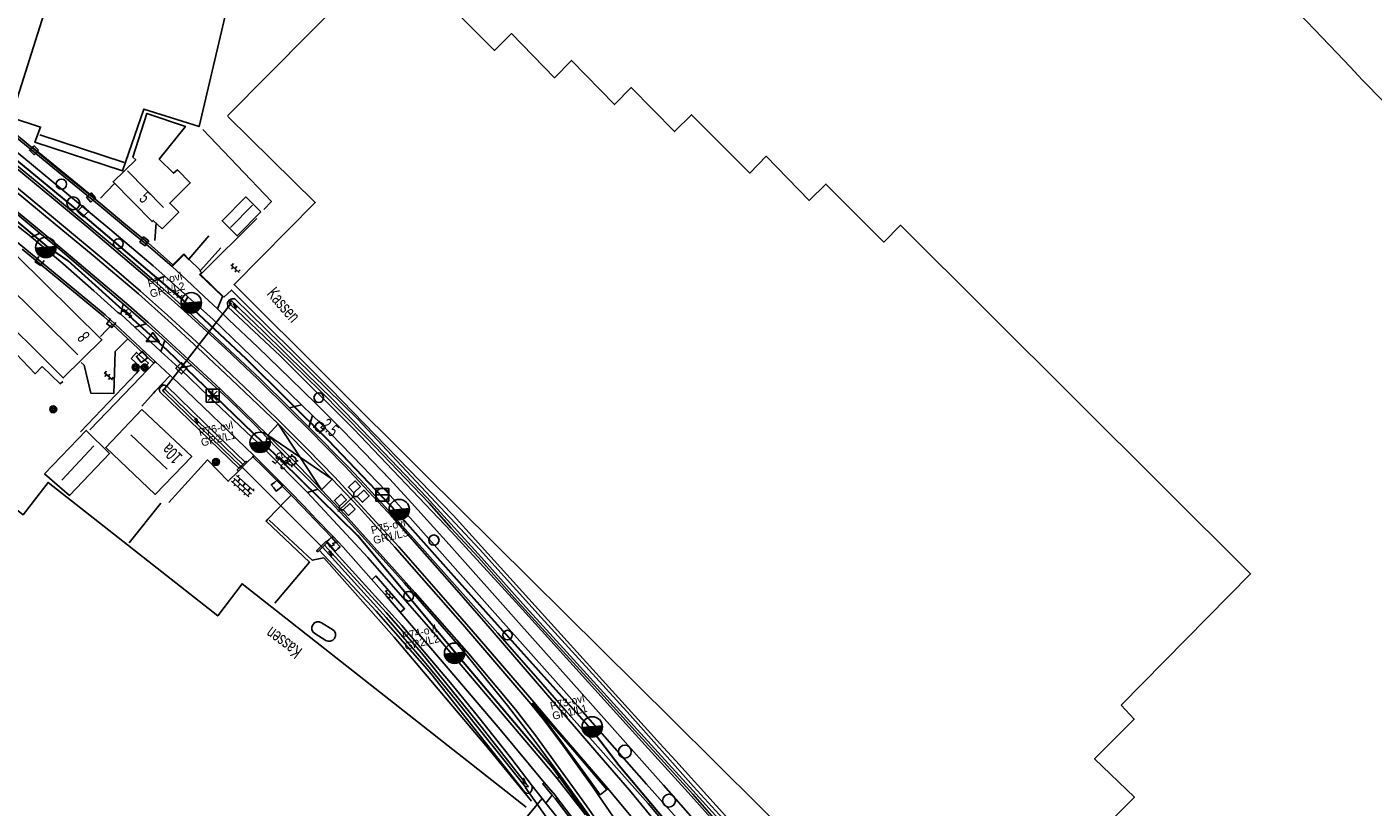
# Model space of a CAD drawing. Header units: metres. Extents: x 119757 to 244046, y 404148 to 811635.
# Tile 17 of 60: x 120570 to 120832, y 406047 to 406199. Entities that reach past the tile are written whole.
import ezdxf

# ---------------------------------------------------------------- set-up
doc = ezdxf.new("R2010")
doc.units = ezdxf.units.M
doc.layers.get('0').update_dxf_attribs({"linetype": 'CONTINUOUS'})
doc.layers.add('# Ov Nieuwe Leiding', color=250, linetype='CONTINUOUS', lineweight=30)
for name, color, linetype in [('2602', 126, 'CONTINUOUS'), ('4403', 7, 'CONTINUOUS'), ('4413', 7, 'CONTINUOUS'), ('4502', 1, 'CONTINUOUS'), ('4504', 7, 'CONTINUOUS'), ('4601', 172, 'CONTINUOUS'), ('B-AF-HAAG-GD', 74, 'CONTINUOUS'), ('B-AF-HEKW-GD', 47, 'Hekwerk'), ('B-AF-MUUR-GD', 232, 'CONTINUOUS'), ('B-AF-RAST-GD', 47, 'Raster'), ('B-AS-HECT-GD', 9, 'CONTINUOUS'), ('B-BB-BORD-GD', 8, 'CONTINUOUS'), ('B-BP-BOOM-GD', 74, 'CONTINUOUS'), ('B-BW-SIGN-GD', 8, 'CONTINUOUS'), ('B-BW-WEGW-GD', 8, 'CONTINUOUS'), ('B-GB-BOUW-GD', 242, 'CONTINUOUS'), ('B-GB-NOKL-GD', 242, 'CONTINUOUS'), ('B-KL-ELEC-GD', 8, 'CONTINUOUS'), ('B-KL-GAS-GD', 8, 'CONTINUOUS'), ('B-KL-WATER-GD', 8, 'CONTINUOUS'), ('B-MK-ASSTRP-GD', 121, 'CONTINUOUS'), ('B-MK-OVRG-GD', 121, 'CONTINUOUS'), ('B-MK-STRP-GD', 121, 'CONTINUOUS'), ('B-MK-VLAK-GD', 121, 'CONTINUOUS'), ('B-OB-KAST-GD', 8, 'CONTINUOUS'), ('B-OB-TANK-GD', 8, 'CONTINUOUS'), ('B-TE-OND-GD', 8, 'CONTINUOUS'), ('B-TR-SLOO-GD', 142, 'CONTINUOUS'), ('B-VH-FPAD-GD', 13, 'CONTINUOUS'), ('B-VH-GOOT-GD', 13, 'CONTINUOUS'), ('B-VH-HFDR-GD', 13, 'CONTINUOUS'), ('B-VH-OVRG-GD', 13, 'CONTINUOUS'), ('B-VR-TELLUS-GD', 214, 'CONTINUOUS'), ('B-WT-HDUIK-GD', 134, 'CONTINUOUS'), ('B-WT-KOLK-GD', 213, 'CONTINUOUS'), ('L-AR-BLOCKS-GD', 8, 'CONTINUOUS'), ('L-AR-SYMB-GD', 8, 'CONTINUOUS'), ('n-ov-arma-pr', 1, 'CONTINUOUS'), ('OVL Lichtpunt', 1, 'CONTINUOUS'), ('OVL Lichtpuntinformatie', 1, 'CONTINUOUS')]:
    doc.layers.add(name, color=color, linetype=linetype)
doc.linetypes.add('Hekwerk', pattern='A,4,-1,[1,dgnlstyle.shx,S=0.004,R=0,X=0,Y=0],-1', length=6)
doc.linetypes.add('OV-4x4mm2', pattern='A,8,-1.5,["4x4",Standard,S=1.5,R=0,X=0,Y=-0.75],-5.5', length=15)
doc.linetypes.add('Raster', pattern='A,4,-1,[1,dgnlstyle.shx,S=0.004,R=0,X=0,Y=0],-1', length=6)

# ---------------------------------------------------------------- blocks, each defined once
blk = doc.blocks.new('OV6', base_point=(119758.78532, 404407.573336))
at = {"layer": '4413'}
for points in [[(119758.78532, 404407.573336, 0), (119759.09782, 404407.573336, 0)], [(119758.81657, 404407.573336, 0), (119758.81657, 404407.604586, 0)], [(119758.87907, 404407.573336, 0), (119758.87907, 404407.542086, 0)], [(119758.94157, 404407.573336, 0), (119758.94157, 404407.604586, 0)], [(119759.00407, 404407.573336, 0), (119759.00407, 404407.542086, 0)], [(119759.06657, 404407.573336, 0), (119759.06657, 404407.604586, 0)]]:
    blk.add_polyline3d(points, dxfattribs=at)
blk = doc.blocks.new('2810')
at = {"flags": 128}
blk.add_lwpolyline([(-0.63, -0.31), (-0.63, 0.31), (0.62, 0.31), (0.62, -0.31)], close=True, dxfattribs=at)
blk = doc.blocks.new('3602')
at = {"flags": 128}
blk.add_lwpolyline([(-0.31, 0), (-0.31, 0.31), (0, 0.31), (0.31, 0.31), (0.31, 0), (0.31, -0.31), (0, -0.31), (-0.31, -0.31)], close=True, dxfattribs=at)
blk = doc.blocks.new('3604')
at = {"flags": 128}
blk.add_lwpolyline([(-0.25, 0.25), (-0.25, -0.25), (0.25, -0.25), (0.25, 0.25)], dxfattribs=at)
blk = doc.blocks.new('2401')
blk.add_circle((0, 0), 0.375)
blk = doc.blocks.new('2402')
for q in [(0, 0.49), (-0.5, -0.01), (0.5, -0.01), (0, -0.51)]:
    blk.add_line((0, -0.01), q)
at = {"flags": 128}
blk.add_lwpolyline([(0, -0.51), (-0.5, -0.51), (-0.5, -0.01), (-0.5, 0.49), (0, 0.49), (0.5, 0.49), (0.5, -0.01), (0.5, -0.51)], close=True, dxfattribs=at)
for points in [[(-0.35, 0.34), (0, -0.01), (0.36, -0.37)], [(0.36, 0.34), (0, -0.01), (-0.35, -0.37)]]:
    blk.add_lwpolyline(points, dxfattribs=at)
blk = doc.blocks.new('WATER', base_point=(119758.78532, 404407.573336))
at = {"layer": '4601'}
for points in [[(119758.28532, 404407.723336, 0), (119758.34782, 404407.785836, 0), (119758.47282, 404407.848336, 0), (119758.59782, 404407.848336, 0), (119758.72282, 404407.785836, 0), (119758.78532, 404407.723336, 0), (119758.84782, 404407.660836, 0), (119758.97282, 404407.598336, 0), (119759.09782, 404407.598336, 0), (119759.22282, 404407.660836, 0), (119759.28532, 404407.723336, 0)], [(119758.28532, 404407.423336, 0), (119758.34782, 404407.485836, 0), (119758.47282, 404407.548336, 0), (119758.59782, 404407.548336, 0), (119758.72282, 404407.485836, 0), (119758.78532, 404407.423336, 0), (119758.84782, 404407.360836, 0), (119758.97282, 404407.298336, 0), (119759.09782, 404407.298336, 0), (119759.22282, 404407.360836, 0), (119759.28532, 404407.423336, 0)]]:
    blk.add_polyline3d(points, dxfattribs=at)
blk = doc.blocks.new('2901')
for radius in [0.27, 0.18, 0.09]:
    blk.add_circle((0, 0), radius)
blk = doc.blocks.new('2202')
for p, q in [((-0.35, 0), (-0.5, 0)), ((0, 0.35), (0, 0.5)), ((0.35, 0), (0.5, 0)), ((0, -0.35), (0, -0.5))]:
    blk.add_line(p, q)
blk.add_circle((0, 0), 0.35)
blk = doc.blocks.new('2602', base_point=(119758.78532, 404407.573336))
at = {"layer": '2602'}
for points in [[(119758.78532, 404407.573336, 0), (119758.28532, 404408.073336, 0), (119756.48532, 404408.073336, 0), (119756.48532, 404409.573336, 0), (119758.28532, 404409.573336, 0), (119758.28532, 404408.073336, 0)], [(119758.78532, 404407.573336, 0), (119758.28532, 404407.073575, 0), (119758.28532, 404405.573336, 0), (119756.48532, 404405.573336, 0), (119756.48532, 404407.073336, 0), (119758.28532, 404407.073575, 0)], [(119763.01032, 404407.573336, 0), (119762.53532, 404407.573336, 0), (119758.78532, 404407.573336, 0)], [(119762.53532, 404407.573336, 0), (119762.03532, 404408.073336, 0), (119760.23532, 404408.073336, 0), (119760.23532, 404409.573336, 0), (119762.03532, 404409.573336, 0), (119762.03532, 404408.073336, 0)], [(119762.53532, 404407.573336, 0), (119762.03532, 404407.073336, 0), (119762.03532, 404405.573336, 0), (119760.23532, 404405.573336, 0), (119760.23532, 404407.073336, 0), (119762.03532, 404407.073336, 0)]]:
    blk.add_polyline3d(points, dxfattribs=at)
blk = doc.blocks.new('3302')
blk.add_line((-0.5, 0), (0.5, 0))
at = {"flags": 128}
blk.add_lwpolyline([(-0.5, -0.5), (0.5, -0.5), (0.5, 0.5), (-0.5, 0.5)], close=True, dxfattribs=at)
blk.add_circle((0, 0), 0.5)
blk = doc.blocks.new('OV4', base_point=(119758.533414, 404407.573336))
at = {"layer": '4403'}
for points in [[(119758.533414, 404407.635836, 0), (119758.970914, 404407.635836, 0)], [(119758.564664, 404407.635836, 0), (119758.564664, 404407.573336, 0)], [(119758.627164, 404407.667086, 0), (119758.627164, 404407.635836, 0)], [(119758.689664, 404407.635836, 0), (119758.689664, 404407.573336, 0)], [(119758.752164, 404407.667086, 0), (119758.752164, 404407.635836, 0)], [(119758.814664, 404407.635836, 0), (119758.814664, 404407.573336, 0)], [(119758.877164, 404407.667086, 0), (119758.877164, 404407.635836, 0)], [(119758.939664, 404407.635836, 0), (119758.939664, 404407.573336, 0)], [(119758.533414, 404407.573336, 0), (119758.970914, 404407.573336, 0)], [(119758.533414, 404407.510836, 0), (119758.970914, 404407.510836, 0)], [(119758.564664, 404407.510836, 0), (119758.564664, 404407.479586, 0)], [(119758.627164, 404407.573336, 0), (119758.627164, 404407.510836, 0)], [(119758.752164, 404407.573336, 0), (119758.752164, 404407.510836, 0)], [(119758.877164, 404407.573336, 0), (119758.877164, 404407.510836, 0)], [(119758.939664, 404407.510836, 0), (119758.939664, 404407.479586, 0)]]:
    blk.add_polyline3d(points, dxfattribs=at)
blk = doc.blocks.new('3402', base_point=(119758.533414, 404407.573336))
blk.add_polyline3d([(119758.033414, 404407.573336, 0), (119758.033414, 404407.823336, 0), (119758.533414, 404407.823336, 0), (119759.033414, 404407.823336, 0), (119759.033414, 404407.573336, 0), (119759.033414, 404407.323336, 0), (119758.533414, 404407.323336, 0), (119758.033414, 404407.323336, 0)], close=True)
blk.add_polyline3d([(119758.458414, 404407.198336, 0), (119758.608414, 404407.573336, 0), (119758.458414, 404407.573336, 0), (119758.608414, 404407.948336, 0)])
blk = doc.blocks.new('3202')
blk.add_circle((0, 0), 0.4)
blk = doc.blocks.new('2301')
at = {"flags": 128}
blk.add_lwpolyline([(-0.5, -0.27), (0.5, -0.27), (0, 0.43), (-0.5, -0.27)], dxfattribs=at)
blk = doc.blocks.new('2813')
for p, q in [((-0.5, 0.5), (0.5, 0.5)), ((-0.5, -0.5), (0.5, -0.5))]:
    blk.add_line(p, q)
for centre, start, end in [((-0.5, 0), 90, 270), ((0.5, 0), 270, 90)]:
    blk.add_arc(centre, 0.5, start, end)
blk = doc.blocks.new('3605')
at = {"flags": 128}
blk.add_lwpolyline([(-0.25, -0.25), (-0.25, 0.25), (0.25, 0.25), (0.25, -0.25)], close=True, dxfattribs=at)
blk = doc.blocks.new('3301', base_point=(119758.533414, 404407.573336))
blk.add_circle((119758.533414, 404407.573336), 0.5)
blk = doc.blocks.new('3201')
blk.add_circle((0, 0), 0.5)
blk = doc.blocks.new('OV_MASTB')
at = {"layer": 'n-ov-arma-pr'}
for p, q in [((0, -1.5), (-0.02, 1.5)), ((0.06, -1.5), (0.05, 1.5)), ((0.13, -1.49), (0.11, 1.5)), ((0.19, -1.49), (0.18, 1.49)), ((0.26, -1.48), (0.24, 1.48)), ((0.32, -1.47), (0.3, 1.47)), ((0.38, -1.45), (0.37, 1.45)), ((0.45, -1.43), (0.43, 1.44)), ((0.51, -1.41), (0.49, 1.42)), ((0.57, -1.39), (0.56, 1.39)), ((0.64, -1.36), (0.62, 1.37)), ((0.7, -1.33), (0.68, 1.34)), ((0.76, -1.29), (0.75, 1.3)), ((0.83, -1.25), (0.81, 1.26)), ((0.89, -1.21), (0.88, 1.22)), ((0.95, -1.16), (0.94, 1.17)), ((1.02, -1.1), (1, 1.12)), ((1.08, -1.04), (1.07, 1.05)), ((1.14, -0.97), (1.13, 0.99)), ((1.2, -0.89), (1.19, 0.91)), ((1.27, -0.8), (1.26, 0.82)), ((1.33, -0.69), (1.32, 0.71)), ((1.39, -0.56), (1.39, 0.57)), ((1.46, -0.36), (1.45, 0.38))]:
    blk.add_line(p, q, dxfattribs=at)
blk.add_circle((0, 0), 1.5, dxfattribs=at)

msp = doc.modelspace()

# ---------------------------------------------------------------- linework, layer by layer
at = {"layer": '# Ov Nieuwe Leiding', "color": 1, "linetype": 'OV-4x4mm2'}
for points in [[(120731.69, 405960.26), (120730.05, 405957.3), (120735.6, 405948.56), (120735.17, 405948), (120729.45, 405957.26), (120731.08, 405960.31), (120726.68, 405967.93), (120720.23, 405978.28), (120712.97, 405989.6), (120700.19, 406013.07), (120686.38, 406035.38), (120672.14, 406054.91), (120653.36, 406077.16), (120634.24, 406100.11), (120615.76, 406118.27), (120597.13, 406136.28), (120577.86, 406153.63), (120573.77, 406156.5), (120558.92, 406168.91), (120548.32, 406177.24), (120538.17, 406185.87), (120530.45, 406191.62), (120518.61, 406201.96), (120508.76, 406214.22)], [(120746.81, 405987.47), (120746.81, 405987.47), (120741.61, 405982.06), (120723.65, 406006.03), (120718.28, 406001.7), (120718.11, 406001.98), (120723.13, 406006.55), (120700.55, 406037.11), (120695.45, 406033.23), (120694.66, 406033.51), (120700.12, 406037.47), (120685.08, 406055.39), (120679.62, 406062.5), (120654, 406091.08), (120641.77, 406104.81), (120628.52, 406118.66), (120612.55, 406134.54), (120601.23, 406145.17), (120579.01, 406164.07), (120563.04, 406177.15), (120556.85, 406182.47)]]:
    msp.add_lwpolyline(points, dxfattribs=at)
at = {"layer": 'B-AF-HAAG-GD'}
for points in [[(120570.83, 406175.85), (120583.3, 406165.61)], [(120584.15, 406165.81), (120586.85, 406168.64)], [(120595.02, 406161.01), (120594.72, 406157.6)], [(120598.25, 406152.89), (120593.53, 406157.06)], [(120580.28, 406120.37), (120591.15, 406131.81), (120591.73, 406132.42)], [(120589.75, 406098.75), (120595.9, 406106.48)]]:
    msp.add_lwpolyline(points, dxfattribs=at)
at = {"layer": 'B-AF-HEKW-GD'}
for points in [[(120615.94, 406163.6), (120617.41, 406165.2), (120604.11, 406179.2)], [(120603.66, 406151), (120614.58, 406161.86)], [(120599.2, 406153.84), (120600.37, 406155.01)], [(120600.37, 406155.01), (120601.39, 406153.99), (120603.61, 406151.77)], [(120603.66, 406151), (120608.18, 406146.56)], [(120608.18, 406146.56), (120609.65, 406147.95), (120628.95, 406128.7), (120652.77, 406104.15), (120669.95, 406085.17), (120693.7, 406058.95)], [(120617, 406103.16), (120625.36, 406095.37), (120627.62, 406095.83), (120641.29, 406080.43), (120659.15, 406059.33), (120667.98, 406048.5)], [(120668.12, 406051.47), (120670.1, 406049.06)], [(120668.8, 406047.5), (120670.1, 406049.06)], [(120670.1, 406049.06), (120670.82, 406048.15), (120676.18, 406041.4)], [(120661.31, 406038.49), (120668.8, 406047.5)]]:
    msp.add_lwpolyline(points, dxfattribs=at)
at = {"layer": 'B-AF-MUUR-GD'}
for points in [[(120612.33, 406114.49), (120611.84, 406114), (120611.47, 406113.64), (120611.1, 406113.27), (120610.78, 406112.96), (120610.99, 406112.74)], [(120612.71, 406114.44), (120610.99, 406112.74)], [(120612.71, 406114.44), (120612.5, 406114.66), (120612.33, 406114.49)], [(120626.42, 406097.04), (120626.21, 406097.25), (120628.03, 406099.06), (120628.24, 406098.85)], [(120626.42, 406097.04), (120627.35, 406097.96), (120627.72, 406098.33), (120628.17, 406098.78)], [(120628.17, 406098.78), (120628.24, 406098.85)]]:
    msp.add_lwpolyline(points, dxfattribs=at)
at = {"layer": 'B-AF-RAST-GD'}
for points in [[(120598.25, 406152.89), (120599.2, 406153.84)], [(120767.2, 406019.32), (120774.22, 406025.9), (120784.05, 406016.28), (120778.08, 406009.23), (120773.65, 406005.02), (120759.84, 405993.4), (120754.31, 405988.87), (120743.58, 406001.98), (120731.26, 406016.58), (120711.75, 406038.99), (120696.05, 406056.39), (120693.7, 406058.95)]]:
    msp.add_lwpolyline(points, dxfattribs=at)
at = {"layer": 'B-GB-BOUW-GD'}
for points in [[(120518.89, 406227.64), (120520.23, 406267.77), (120569.9, 406251.57), (120571.72, 406257.76), (120618.08, 406242.46), (120603.35, 406179.76), (120592.6, 406183.18), (120588.44, 406171.13), (120571.41, 406176.7), (120572.53, 406179.66), (120566.83, 406181.55), (120573.53, 406202.84), (120556.62, 406208.28), (120554.66, 406202.89), (120547.5, 406205.29), (120549.28, 406210.63), (120541.02, 406213.46), (120541.15, 406213.74), (120525.56, 406218.75), (120527.41, 406224.8)], [(120596.18, 406159.86), (120594.45, 406161.51), (120594.2, 406161.29), (120586.62, 406169.03), (120591.02, 406173.3), (120590.48, 406173.84), (120593.21, 406182.33), (120600.68, 406179.8), (120595.62, 406173.39), (120598.38, 406170.67), (120599.14, 406171.32), (120601.62, 406168.79), (120597.66, 406164.85), (120599.41, 406163.1)], [(120615.35, 406163.17), (120610.77, 406158.5), (120607.84, 406161.43), (120612.46, 406166.09)], [(120567.79, 406154.75), (120584.44, 406138.26), (120576.94, 406130.87), (120561.61, 406146.05), (120560.66, 406145.38), (120552.53, 406129.53), (120539.48, 406136.35), (120545.03, 406146.96), (120541.13, 406149), (120544.87, 406156.15), (120560.94, 406147.72)], [(120592.22, 406124.69), (120601.94, 406115.58), (120594.79, 406108.19), (120585.19, 406117.34)], [(120573.3, 406112.21), (120581.4, 406120.64), (120585.95, 406116.18), (120578.15, 406107.99)]]:
    msp.add_lwpolyline(points, close=True, dxfattribs=at)
for points in [[(120608.91, 406181.88), (120641.04, 406214.34), (120660.83, 406194.57), (120664.11, 406197.86), (120672.47, 406189.27), (120675.77, 406192.63), (120684.18, 406184.05), (120687.39, 406187.36), (120695.81, 406178.8), (120699.15, 406182.06), (120710.45, 406170.7), (120713.67, 406173.99), (120722.02, 406165.39), (120725.28, 406168.58), (120736.55, 406157.29), (120739.77, 406160.57), (120807.88, 406092.73), (120782.69, 406067.2)], [(120695.34, 406064.41), (120647.06, 406112.28), (120610.16, 406149.03), (120625.94, 406164.98), (120608.93, 406181.72)], [(120532.79, 406036.8), (120502.37, 406060.54), (120507.24, 406066.85), (120502.27, 406070.78), (120509.78, 406080.11), (120504.56, 406084.09), (120512.05, 406093.59), (120507.03, 406097.53), (120514.29, 406107), (120504.29, 406114.89), (120523.75, 406139.77), (120569.13, 406104.23), (120573.97, 406110.52), (120606.97, 406084.57), (120611.71, 406090.82), (120666.96, 406047.36)], [(120782.69, 406067.2), (120785.25, 406064.49), (120777.54, 406056.74), (120785.28, 406049.32), (120756.7, 406020.56)], [(120756.7, 406020.56), (120759.06, 406018.12), (120757.07, 406016.09), (120756.47, 406016.69), (120750.17, 406010.37), (120740.79, 406019.52), (120738.97, 406017.8), (120736.05, 406020.64), (120737.81, 406022.31), (120712.33, 406047.52), (120695.34, 406064.41)]]:
    msp.add_lwpolyline(points, dxfattribs=at)
at = {"layer": 'B-GB-NOKL-GD'}
for points in [[(120572.36, 406178.18), (120588.81, 406172.74)], [(120589.46, 406171.15), (120596.44, 406164.01)], [(120609.44, 406160.15), (120613.72, 406164.45)], [(120579.8, 406135.35), (120565.08, 406149.96)], [(120590.05, 406119.77), (120597.13, 406113.09)], [(120582.91, 406117.65), (120576.66, 406110.94)]]:
    msp.add_lwpolyline(points, dxfattribs=at)
at = {"layer": 'B-MK-ASSTRP-GD'}
for points in [[(120567.02, 406167.71), (120575.34, 406160.8)], [(120575.83, 406161.35), (120567.45, 406168.28)], [(120591.55, 406147.22), (120582.75, 406154.71), (120575.34, 406160.8)], [(120575.83, 406161.35), (120585.46, 406153.31), (120591.99, 406147.72)], [(120591.55, 406147.22), (120597.36, 406142.02), (120604.03, 406135.87)], [(120604.48, 406136.37), (120597.18, 406143.07), (120591.99, 406147.72)], [(120618.74, 406121.9), (120609.68, 406130.57), (120604.03, 406135.87)], [(120604.48, 406136.37), (120613.5, 406127.84), (120619.06, 406122.38)], [(120619.06, 406122.38), (120624.47, 406116.97), (120629.71, 406111.59)], [(120629.24, 406111.14), (120623.87, 406116.7), (120618.74, 406121.9)], [(120667.9, 406067.42), (120654.65, 406082.91), (120641.42, 406097.93), (120634.43, 406105.69), (120629.24, 406111.14)], [(120629.71, 406111.59), (120642.18, 406098.02), (120656.29, 406081.91), (120668.46, 406067.77)]]:
    msp.add_lwpolyline(points, dxfattribs=at)
at = {"layer": 'B-MK-OVRG-GD'}
msp.add_lwpolyline([(120629.24, 406111.14), (120627.16, 406109.08), (120618.74, 406121.9), (120616.71, 406119.73)], close=True, dxfattribs=at)
at = {"layer": 'B-MK-STRP-GD'}
for points in [[(120549.83, 406186.53), (120566.43, 406172.82), (120581.88, 406160), (120593.72, 406149.96)], [(120573.75, 406158.44), (120565.34, 406165.36)], [(120589.7, 406144.95), (120573.75, 406158.44)], [(120593.72, 406149.96), (120600.41, 406143.98)], [(120593.4, 406141.73), (120589.7, 406144.95)], [(120600.41, 406143.98), (120608.57, 406136.53), (120614.78, 406130.64), (120621.16, 406124.35)], [(120595.45, 406139.85), (120593.4, 406141.73)], [(120602.22, 406133.62), (120595.45, 406139.85)], [(120616.71, 406119.73), (120607.56, 406128.62), (120602.22, 406133.62)], [(120621.16, 406124.35), (120624.66, 406120.89)], [(120627.16, 406109.08), (120621.6, 406114.9), (120616.71, 406119.73)], [(120741.13, 405977.98), (120733.25, 405989.47), (120721.04, 406006.95), (120711.52, 406020.19), (120701.56, 406033.08), (120687.09, 406050.66), (120680.35, 406058.45), (120668.01, 406072.78), (120658.75, 406083.54), (120652.56, 406090.6), (120640.96, 406103.75), (120631.7, 406113.68), (120624.66, 406120.89)], [(120627.16, 406109.08), (120631.78, 406104.21), (120645.32, 406089.13), (120655.8, 406077.15), (120661.29, 406070.71), (120664.91, 406066.32), (120668.64, 406061.49), (120678.68, 406047.61)], [(120667.9, 406067.42), (120670.33, 406064.4), (120674.08, 406059.43), (120677.03, 406055.34), (120679.88, 406051.35), (120681.12, 406049.58)], [(120682.83, 406050.97), (120672.32, 406063.23), (120668.46, 406067.77)], [(120681.12, 406049.58), (120687.39, 406040.38)], [(120689.93, 406042.51), (120682.83, 406050.97)], [(120678.68, 406047.61), (120685.01, 406038.61)]]:
    msp.add_lwpolyline(points, dxfattribs=at)
at = {"layer": 'B-MK-VLAK-GD'}
msp.add_lwpolyline([(120681.36, 406049.72), (120682.67, 406050.78), (120676.03, 406058.59), (120668.18, 406067.57), (120673.35, 406060.79), (120678.35, 406053.91)], close=True, dxfattribs=at)
at = {"layer": 'B-TR-SLOO-GD'}
for points in [[(120781.87, 406012.85), (120780.53, 406011.15), (120777.54, 406008.06), (120769.42, 406001.11), (120754.75, 405988.7), (120754.58, 405988.62), (120754.35, 405988.51), (120753.93, 405988.69), (120748.62, 405995), (120738.4, 406007.35), (120727.27, 406020.48), (120713.76, 406035.82), (120699.52, 406051.38), (120687.18, 406065.24), (120669.89, 406084.24), (120657.89, 406097.55), (120634.26, 406122.86), (120610.3, 406146.25), (120609.77, 406146.27), (120609.27, 406146.06), (120608.97, 406145.64)], [(120708.22, 406040.87), (120698.74, 406051.33), (120688.53, 406062.47), (120676.18, 406076.05), (120666.33, 406086.93), (120658.26, 406095.95), (120647.64, 406107.59), (120633.65, 406122.27), (120629.31, 406126.7), (120624.07, 406131.84), (120615.91, 406139.92), (120609.7, 406145.82), (120609.55, 406145.85), (120609.37, 406145.64), (120609.27, 406145.39), (120609.53, 406145.11), (120611.94, 406142.8), (120618.84, 406136.18), (120626.82, 406128.38), (120631.37, 406123.82), (120636, 406119.16), (120643.5, 406111.3), (120648.09, 406106.52), (120652.41, 406101.64), (120657.71, 406095.95), (120664.72, 406088.04), (120672.65, 406079.27), (120680.83, 406070.29), (120688.17, 406062.17), (120693.72, 406056.11), (120699.39, 406049.85), (120705.32, 406043.15)], [(120608.97, 406145.64), (120608.9, 406145.46), (120608.92, 406144.69), (120619.13, 406135.16), (120633.46, 406120.9), (120652.45, 406100.91), (120665.68, 406086.43), (120686.39, 406063.52), (120690.08, 406059.5), (120698.46, 406050.19), (120705.58, 406042.19), (120711.77, 406035.43), (120717.58, 406028.71), (120723.91, 406021.88), (120732.9, 406010.95), (120743.99, 405996.91), (120751.8, 405987.59), (120752.84, 405986.31)], [(120611.1, 406113.27), (120595.72, 406128.13), (120595.6, 406128.64), (120595.83, 406129.06), (120596.39, 406129.5), (120596.99, 406129.32)], [(120611.47, 406113.64), (120607.9, 406117.06), (120596.56, 406128.11), (120596.32, 406128.39), (120596.39, 406128.54), (120596.42, 406128.58), (120596.48, 406128.66), (120596.54, 406128.69), (120596.59, 406128.7), (120596.79, 406128.58), (120596.84, 406128.55), (120603.17, 406122.4), (120611.84, 406114)], [(120596.99, 406129.32), (120607.03, 406119.57), (120612.33, 406114.49)], [(120628.17, 406098.78), (120631.85, 406094.77), (120642.78, 406082.68), (120652.27, 406071.53), (120657.53, 406065.1), (120664.01, 406056.94), (120668.12, 406051.47)], [(120666.64, 406050.35), (120648.17, 406073.7), (120637.82, 406085.46), (120626.74, 406097.33)], [(120627.35, 406097.96), (120629.23, 406095.88), (120639.71, 406084.25), (120647.48, 406075.28), (120653.48, 406068), (120666.77, 406051.38), (120667.33, 406051.31), (120667.3, 406051.52), (120667.13, 406051.71), (120658.43, 406062.75)], [(120658.43, 406062.75), (120646.64, 406077.37), (120639.72, 406085.23), (120627.72, 406098.33)], [(120668.12, 406051.47), (120668.16, 406051.14), (120668.09, 406050.56), (120667.78, 406050.18), (120667.47, 406050.06), (120667.15, 406050), (120666.99, 406050.05), (120666.64, 406050.35)]]:
    msp.add_lwpolyline(points, dxfattribs=at)
at = {"layer": 'B-VH-FPAD-GD'}
for points in [[(120833.73, 406184.67), (120829.58, 406188.87), (120827.23, 406191.36), (120824.62, 406194.12), (120814.5, 406204.82)], [(120593.02, 406156.94), (120593.28, 406157.25), (120590.12, 406159.8), (120588.72, 406160.97), (120584.17, 406164.77), (120576.17, 406171.29), (120567.85, 406178.13), (120566.86, 406178.93), (120561.42, 406183.34), (120560.82, 406183.83), (120550.99, 406191.93), (120540.33, 406200.7)], [(120555.51, 406184.95), (120570.73, 406172.46), (120585.97, 406159.78), (120594.44, 406152.69), (120596.68, 406150.68), (120601.15, 406146.64), (120606.08, 406142.2), (120621.08, 406127.75), (120623.26, 406125.64), (120625.41, 406123.56), (120626.83, 406122.19), (120635.14, 406113.65), (120637.95, 406110.71), (120639.91, 406108.64), (120644.95, 406103.04), (120661.49, 406084.47), (120676.95, 406067.09), (120690.36, 406051.8), (120700.57, 406040.39)], [(120678.51, 406045.87), (120672.98, 406052.92), (120669.64, 406056.96), (120648.86, 406081.37), (120636.17, 406095.94), (120624.44, 406108.57), (120615.98, 406117.08), (120605.28, 406127.25), (120599.84, 406132.41), (120599.48, 406132.75), (120595.93, 406136.02), (120590.85, 406140.73), (120588.12, 406143.26), (120587.55, 406143.59), (120582.91, 406147.82), (120576.86, 406153.12), (120570.73, 406158.24), (120570.29, 406158.61), (120565.09, 406162.74)], [(120708.6, 406034.7), (120693.66, 406051.6), (120680, 406067.01), (120665.52, 406083.22), (120652.01, 406098.46), (120644.7, 406106.53), (120640.44, 406111.15), (120635.43, 406116.36), (120631.14, 406120.83), (120626.13, 406125.83), (120621.11, 406130.71), (120614.78, 406136.82), (120609.17, 406142.16), (120606.94, 406144.27), (120604.37, 406146.69), (120600.93, 406149.94), (120598.1, 406152.52), (120593.02, 406156.94)], [(120676.42, 406044.65), (120672.9, 406049.28), (120672.59, 406049.65), (120670.49, 406052.16), (120661.89, 406062.45), (120646.54, 406080.49), (120639.82, 406088.38), (120631.39, 406097.92), (120629.45, 406099.98), (120629.21, 406099.76), (120625.85, 406103.26), (120623.46, 406105.78), (120621.25, 406108.06), (120620.69, 406108.63), (120618.26, 406111.08), (120615.92, 406113.41), (120613.8, 406115.53), (120614.03, 406115.75), (120599.28, 406129.9), (120597.71, 406131.36), (120594.84, 406134.03), (120594.56, 406133.75), (120589.49, 406138.47), (120586.42, 406141.32), (120584.81, 406142.82), (120568.94, 406155.92)]]:
    msp.add_lwpolyline(points, dxfattribs=at)
at = {"layer": 'B-VH-GOOT-GD'}
for points in [[(120593.02, 406156.94), (120589.87, 406159.49), (120583.92, 406164.46), (120575.92, 406170.98), (120567.59, 406177.82), (120560.56, 406183.52), (120551.55, 406191.05), (120540.07, 406200.39), (120536.82, 406203.06), (120535.21, 406204.42), (120533.75, 406205.68), (120531.95, 406207.19), (120530.74, 406208.27), (120529.17, 406209.77), (120527.5, 406211.43), (120526.1, 406212.92), (120524.75, 406214.37), (120523.77, 406215.56), (120522.16, 406217.48), (120520.4, 406219.89)], [(120594.84, 406134.03), (120585.07, 406143.13), (120566.45, 406158.49), (120562.74, 406161.47), (120553.88, 406168.57), (120549.99, 406171.55)], [(120629.45, 406099.98), (120626.09, 406103.47), (120623.7, 406105.99), (120620.93, 406108.84), (120618.5, 406111.29), (120616.16, 406113.62), (120614.03, 406115.75)], [(120690.74, 406022.5), (120690.39, 406022.3), (120689.25, 406024.16), (120687.2, 406027.52), (120679.79, 406039.03), (120677.14, 406042.9), (120676.09, 406044.41), (120672.58, 406049.04), (120672.04, 406049.68), (120670.19, 406051.9), (120670.49, 406052.16)]]:
    msp.add_lwpolyline(points, dxfattribs=at)
at = {"layer": 'B-VH-HFDR-GD'}
for points in [[(120555.32, 406182.52), (120571.83, 406168.97), (120587.66, 406155.7), (120594.61, 406149.73), (120597.92, 406146.81), (120600.15, 406144.81), (120607.42, 406138), (120615.24, 406130.71), (120620.93, 406125.05), (120624.7, 406121.29), (120632.37, 406113.55), (120635.56, 406110.15), (120640.13, 406105.1), (120647.29, 406097.16), (120661.44, 406081.22), (120674.75, 406066.01), (120690.67, 406048.09), (120695.44, 406042.42)], [(120565.34, 406164.9), (120572.41, 406159.03), (120576.24, 406155.86), (120588.25, 406145.56), (120588.57, 406145.27), (120593.08, 406141.36), (120596.71, 406138.17), (120601.96, 406133.3), (120609.02, 406126.78), (120614.25, 406121.68), (120616.62, 406119.21), (120620.72, 406114.93), (120626.47, 406109.2), (120629.04, 406106.65), (120630.49, 406105.07), (120631.99, 406103.5), (120643.3, 406090.92), (120654.06, 406078.54), (120663.35, 406067.1), (120668.94, 406059.89), (120673.68, 406053.45), (120689.51, 406031.39)]]:
    msp.add_lwpolyline(points, dxfattribs=at)
at = {"layer": 'B-VH-OVRG-GD'}
for points in [[(120570.73, 406158.24), (120572.41, 406159.03)], [(120598.1, 406152.52), (120599.32, 406153.75), (120600.36, 406154.79), (120601.29, 406153.88), (120601.39, 406153.99), (120605.25, 406158.48)], [(120607.61, 406156.16), (120603.61, 406151.77), (120603.51, 406151.67), (120603.82, 406151.37), (120603.42, 406151)], [(120606.94, 406144.27), (120607.88, 406146.7), (120603.42, 406151)], [(120594.61, 406149.73), (120596.68, 406150.68)], [(120601.15, 406146.64), (120600.15, 406144.81)], [(120588.12, 406143.26), (120588.57, 406145.27)], [(120559.21, 406141.55), (120566.4, 406134.44), (120567.76, 406135.57), (120571.49, 406131.66), (120572.84, 406133.06)], [(120586.42, 406141.32), (120584.15, 406138.92)], [(120593.08, 406141.36), (120590.85, 406140.73)], [(120589.49, 406138.47), (120587.04, 406135.98)], [(120596.71, 406138.17), (120595.93, 406136.02)], [(120587.04, 406135.98), (120586.75, 406127.81), (120582.31, 406127.88), (120581.03, 406133.31), (120580.41, 406133.84)], [(120572.84, 406133.06), (120576.33, 406129.74), (120576.87, 406130.16)], [(120594.56, 406133.75), (120591.94, 406131.01)], [(120599.48, 406132.75), (120601.96, 406133.3)], [(120591.94, 406131.01), (120582.11, 406120.78)], [(120596.36, 406129.93), (120597.44, 406131.07), (120597.71, 406131.36)], [(120592.22, 406125.35), (120594.49, 406127.91), (120594.84, 406128.3)], [(120594.84, 406128.3), (120596.36, 406129.93)], [(120623.26, 406125.64), (120620.93, 406125.05)], [(120625.41, 406123.56), (120624.7, 406121.29)], [(120616.62, 406119.21), (120615.98, 406117.08)], [(120610.99, 406112.74), (120608.98, 406110.76), (120604.99, 406114.91), (120597.5, 406106.62)], [(120613.8, 406115.53), (120612.71, 406114.44)], [(120624.44, 406108.57), (120626.47, 406109.2)], [(120618.09, 406087.04), (120624.81, 406095), (120616.38, 406103.01), (120616.75, 406103.4), (120620.29, 406107.06)], [(120620.29, 406107.06), (120621.25, 406108.06)], [(120642.51, 406085.29), (120643.31, 406085.96), (120637.7, 406092.34), (120637.02, 406091.67)], [(120673.68, 406053.45), (120672.98, 406052.92)], [(120672.04, 406049.68), (120670.82, 406048.15)]]:
    msp.add_lwpolyline(points, dxfattribs=at)
at = {"layer": 'B-WT-HDUIK-GD'}
for points in [[(120596.5, 406128.53), (120609.65, 406145.49)], [(120627.33, 406097.86), (120611.43, 406113.83)], [(120689.17, 406019.61), (120666.78, 406051.23)]]:
    msp.add_lwpolyline(points, dxfattribs=at)

# ---------------------------------------------------------------- block references
at = {"layer": 'B-AS-HECT-GD', "xscale": 2.5, "yscale": 2.5, "zscale": 2.5}
for p in [(120626.78, 406121.29), (120621.37, 406114.76)]:
    msp.add_blockref('2202', p, dxfattribs=at)
at = {"layer": 'B-BB-BORD-GD', "xscale": 2.5, "yscale": 2.5, "zscale": 2.5}
for p in [(120587.64, 406156.99), (120626.64, 406127.03), (120644.11, 406088.39), (120663.34, 406080.82)]:
    msp.add_blockref('2401', p, dxfattribs=at)
at = {"layer": 'B-BP-BOOM-GD', "xscale": 2.5, "yscale": 2.5, "zscale": 2.5}
for p in [(120591, 406132.94), (120592.74, 406132.89), (120574.98, 406124.77), (120606.63, 406114.52)]:
    msp.add_blockref('2901', p, dxfattribs=at)
at = {"layer": 'B-BW-SIGN-GD', "xscale": 2.5, "yscale": 2.5, "zscale": 2.5}
msp.add_blockref('2402', (120605.99, 406127.42), dxfattribs=at)
at = {"layer": 'B-BW-WEGW-GD', "xscale": 2.5, "yscale": 2.5, "zscale": 2.5}
msp.add_blockref('2301', (120594.34, 406138.62), dxfattribs=at)
at = {"layer": 'B-KL-ELEC-GD', "xscale": 2.5, "yscale": 2.5, "zscale": 2.5, "rotation": 311.963922}
msp.add_blockref('3402', (120629.49, 406098.51), dxfattribs=at)
at = {"layer": 'B-KL-GAS-GD', "xscale": 2.5, "yscale": 2.5, "zscale": 2.5}
for name, p in [('3301', (120578.88, 406164.84)), ('3302', (120638.99, 406108.11)), ('3301', (120686.17, 406058.16))]:
    msp.add_blockref(name, p, dxfattribs=at)
at = {"layer": 'B-KL-WATER-GD', "xscale": 2.5, "yscale": 2.5, "zscale": 2.5}
for name, p in [('3202', (120576.57, 406168.56)), ('3202', (120649.03, 406099.3)), ('3201', (120694.75, 406048.61))]:
    msp.add_blockref(name, p, dxfattribs=at)
at = {"layer": 'B-OB-KAST-GD', "xscale": 2.5, "yscale": 2.5, "zscale": 2.5, "rotation": 317.699385}
msp.add_blockref('2810', (120591.82, 406134.18), dxfattribs=at)
at = {"layer": 'B-OB-TANK-GD', "xscale": 2.5, "yscale": 2.5, "zscale": 2.5, "rotation": 148.098732}
msp.add_blockref('2813', (120627.58, 406081.51), dxfattribs=at)
at = {"layer": 'B-VR-TELLUS-GD', "rotation": 223.146901}
msp.add_blockref('2602', (120633.4, 406107.79), dxfattribs=at)
at = {"layer": 'B-WT-KOLK-GD', "xscale": 2.5, "yscale": 2.5, "zscale": 2.5}
for name, p, rotation in [('3605', (120571.25, 406175.15), 135.31688), ('3605', (120582.34, 406165.96), 132.750409), ('3602', (120580.79, 406163.29), 316.263673), ('3605', (120592.71, 406157.41), 143.923984), ('3604', (120572.36, 406153.59), 324.462321), ('3604', (120586.27, 406141.52), 324.308474), ('3602', (120592.24, 406134.92), 127.874979), ('3602', (120599.92, 406132.75), 315.9943510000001), ('3602', (120618.48, 406109.92), 307.172978)]:
    msp.add_blockref(name, p, dxfattribs=dict(at, rotation=rotation))
at = {"layer": 'L-AR-BLOCKS-GD', "yscale": 0.8}
for p, rotation in [((120610.33, 406144.89), 316.172476), ((120602.88, 406122.53), 314.318264), ((120628.97, 406096.75), 314.345844), ((120666.53, 406052.5), 305.743873)]:
    msp.add_blockref('WATER', p, dxfattribs=dict(at, rotation=rotation))
at = {"layer": 'L-AR-SYMB-GD'}
for name, p, xscale, yscale, zscale, rotation in [('OV6', (120609.53, 406152.87), 7, 16, 7, 317.853771), ('OV6', (120598.25, 406147.93), 7, 16, 7, 317.853771), ('OV6', (120590.26, 406142.8), 7, 16, 7, 138.199001), ('OV6', (120584.86, 406131.92), 7.000000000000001, 16, 7.000000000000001, 319.756467), ('OV6', (120620.41, 406114.06), 7.000000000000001, 16, 7.000000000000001, 135.129528), ('OV4', (120613.53, 406108.25), 10.5, 12, 10.5, 137.588902), ('OV6', (120639.56, 406089.46), 7.000000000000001, 16, 7.000000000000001, 312.235828)]:
    msp.add_blockref(name, p, dxfattribs=dict(at, xscale=xscale, yscale=yscale, zscale=zscale, rotation=rotation))
at = {"layer": 'OVL Lichtpunt', "xscale": 1.32091475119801, "yscale": 1.32091475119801, "zscale": 1.32091475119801, "rotation": 274.5000000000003}
for p in [(120573.54, 406156.24), (120601.84, 406145.48), (120615.23, 406118.33), (120642.29, 406105.25), (120653.04, 406077.29), (120679.82, 406062.97)]:
    msp.add_blockref('OV_MASTB', p, dxfattribs=at)

# ---------------------------------------------------------------- texts
at = {"layer": '4502', "width": 0.68}
for s, rotation, p in [('5', 317.4111, (120591.54, 406165.53)), ('8', 126.6128, (120582.27, 406139.08)), ('10a', 134.8507, (120600.26, 406115.65))]:
    msp.add_text(s, height=2.5, rotation=rotation, dxfattribs=at).set_placement(p)
at = {"layer": '4504', "width": 0.68}
for rotation, p in [(319.5, (120626.78, 406121.29)), (142.515, (120621.37, 406114.76))]:
    msp.add_text('2.5', height=2.5, rotation=rotation, dxfattribs=at).set_placement(p)
at = {"layer": 'B-TE-OND-GD', "width": 0.68}
for rotation, p in [(310.9537, (120616.38, 406147.14)), (143.4589, (120623.6, 406078.06))]:
    msp.add_text('Kassen', height=2.5, rotation=rotation, dxfattribs=at).set_placement(p)
at = {"layer": 'OVL Lichtpuntinformatie', "linetype": 'Continuous', "ltscale": 10}
for s, p in [('P77-ovl', (120593.57, 406148.45)), ('GR1/L2', (120593.99, 406146.48, -54.41)), ('P76-ovl', (120603.5, 406119.49)), ('GR2/L1', (120603.92, 406117.52, -54.41)), ('P75-ovl', (120636.99, 406100.47)), ('GR1/L3', (120637.41, 406098.5, -54.41)), ('P74-ovl', (120643.09, 406079.85)), ('GR2/L2', (120643.51, 406077.89, -54.41)), ('P73-ovl', (120671.84, 406066.29)), ('GR1/L1', (120672.26, 406064.32, -54.41))]:
    msp.add_text(s, height=1.5, rotation=13.4654, dxfattribs=at).set_placement(p)

doc.saveas('drawing.dxf')
